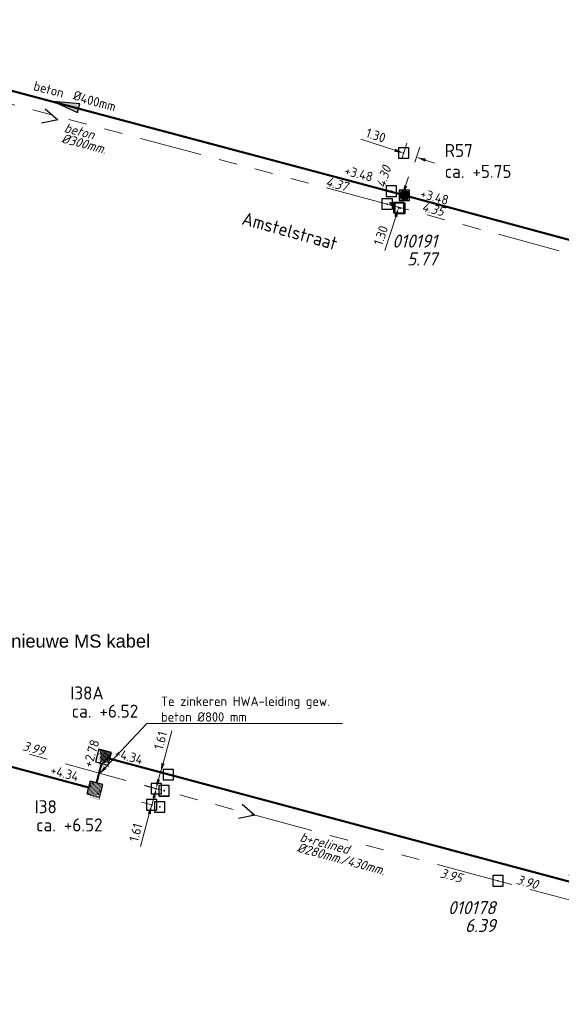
# Model space of a CAD drawing. Header units: metres. Extents: x 151924 to 154502, y 462248 to 463878.
# Tile 24 of 31: x 153736 to 153788, y 463447 to 463541. Entities that reach past the tile are written whole.
import ezdxf
from ezdxf import colors
from ezdxf.entities.mleader import LeaderData, LeaderLine
from ezdxf.enums import TextEntityAlignment as Align
from ezdxf.math import Vec2, Vec3

# ---------------------------------------------------------------- set-up
doc = ezdxf.new("R2010")
doc.units = ezdxf.units.M
doc.header["$PDMODE"] = 64
doc.header["$PDSIZE"] = 1
for name, pattern in [('RI-GWA-SO', [18.45, 6, -1.8, 1.75, -1.8, 1.75, -1.8, 1.75, -1.8]), ('RI-HWA_BETON', [11.4, 9, -2.4]), ('RI-HWA_BETON-SO', [11.4, 9, -2.4]), ('RI-ITR_BETON-SO', [11.4, 9, -2.4])]:
    doc.linetypes.add(name, pattern=pattern)
doc.layers.get('0').update_dxf_attribs({"linetype": 'CONTINUOUS'})
for name, color, linetype, lineweight in [('B-OI-RI-GWA-MATERIAAL-T18', 11, 'CONTINUOUS', 18), ('B-OI-RI-GWA-PUTDEKSELHOOGTE-T25', 11, 'CONTINUOUS', 25), ('B-OI-RI-GWA_BOB-T18', 11, 'CONTINUOUS', 18), ('B-OI-RI-GWA_BOB-T18-INGEMETEN', 200, 'CONTINUOUS', 18), ('B-OI-RI-GWA_DIAMETER-HOOGTE-T18', 11, 'CONTINUOUS', 18), ('B-OI-RI-GWA_DIAMETER-T18', 11, 'CONTINUOUS', 18), ('B-OI-RI-GWA_PUTNUMMER-T25', 11, 'CONTINUOUS', 18), ('B-OI-RI-GWA_RIOOLPUT-S', 11, 'CONTINUOUS', 25), ('B-OI-RI-GWA_TRANSPORTLEIDING_BETON_300-G', 11, 'RI-GWA-SO', 18), ('B-OI-RI-GWA_TRANSPORTLEIDING_BETON_EI_300X450-G', 11, 'RI-GWA-SO', 18), ('B-OI-RI-STROOMRICHTING-S', 252, 'CONTINUOUS', 25), ('B-RO-OG-TOPOGRAFIE-T18', 2, 'CONTINUOUS', 18), ('N-OI-RI-HWA-T18', 1, 'CONTINUOUS', 18), ('N-OI-RI-HWA_PUTDEKSELHOOGTE-T25', 154, 'CONTINUOUS', 25), ('N-OI-RI-HWA_PUTNUMMER-T25', 154, 'CONTINUOUS', 18), ('N-OI-RI-HWA_RIOOLLEIDING_BETON_400-G', 154, 'RI-HWA_BETON-SO', 35), ('N-OI-RI-HWA_RIOOLPUT_INSPECTIEPUT-S', 154, 'CONTINUOUS', 25), ('N-OI-RI-HWA_STROOMRICHTING-S', 154, 'CONTINUOUS', 25), ('N-OI-RI-HWA_TRANSPORTLEIDING_BETON_800-G', 154, 'RI-HWA_BETON', 35), ('N-OI-RI-ITR_PUTDEKSELHOOGTE-T25', 136, 'CONTINUOUS', 25), ('N-OI-RI-ITR_RIOOLLEIDING_BETON_800-G', 136, 'RI-ITR_BETON-SO', 35), ('N-OI-RI-ITR_RIOOLPUT_INSPECTIEPUT-S', 136, 'CONTINUOUS', 25), ('N-OI-RI-ITR_STROOMRICHTING-S', 136, 'CONTINUOUS', 25), ('N-OI-RI-M', 1, 'CONTINUOUS', 18)]:
    doc.layers.add(name, color=color, linetype=linetype, lineweight=lineweight)
for name, color, linetype, lineweight, plot in [('CALQUE_PTTOPO_ALT', 1, 'CONTINUOUS', 0, False), ('CALQUE_PTTOPO_MAT', 7, 'CONTINUOUS', 0, False), ('PTTOPO', 7, 'CONTINUOUS', 0, False)]:
    doc.layers.add(name, color=color, linetype=linetype, lineweight=lineweight, plot=plot)
doc.layers.add('opmerkingen algemeen', color=144, linetype='CONTINUOUS')
doc.layers.get('0').freeze()
doc.styles.add('ARIAL', font='arial.ttf')
doc.styles.add('NLCS-ISO', font='NLCS-ISO.ttf')
doc.styles.add('NLCS-ISO-M200-T18', font='NLCS-ISO.ttf', dxfattribs={"height": 0.36})
doc.styles.add('NLCS-ISO-M500-T18', font='NLCS-ISO.ttf', dxfattribs={"height": 0.9})
doc.styles.add('NLCS-ISO-M500-T18_CURSIEF', font='NLCS-ISO.ttf', dxfattribs={"oblique": 15, "height": 0.9})
doc.styles.add('NLCS-ISO-M500-T25', font='NLCS-ISO.ttf', dxfattribs={"height": 1.25})
doc.styles.add('NLCS-ISO-M500-T25_CURSIEF', font='NLCS-ISO.ttf', dxfattribs={"oblique": 15, "height": 1.25})
doc.styles.add('Style-STANDARD', font='STANDARD.shx')
doc.dimstyles.new('NLCS-M500-T18-PIJL_L2_H2', dxfattribs={"dimscale": 0.5, "dimtxt": 2.5, "dimasz": 1.8, "dimexe": 2, "dimexo": 2, "dimgap": 0.7, "dimtad": 1, "dimzin": 0, "dimdsep": 46, "dimtxsty": 'NLCS-ISO-M500-T18', "dimcen": 0, "dimdle": 2, "dimclrd": 256, "dimclre": 256, "dimclrt": 256, "dimazin": 0, "dimtfac": 1, "dimtdec": 3, "dimtofl": 0, "dimtmove": 0, "dimatfit": 3, "dimfxl": 2, "dimfxlon": 1, "dimtfillclr": 256, "dimtolj": 1, "dimtzin": 0, "dimlwd": -1, "dimlwe": -1, "dimarcsym": 0})

# ---------------------------------------------------------------- blocks, each defined once
blk = doc.blocks.new('N-SRI-PUT_HWA')
h = blk.add_hatch(color=256)
h.dxf.hatch_style = 1
h.paths.add_polyline_path([(-0.4, 0, 1), (0.4, 0, 1)])
at = {"lineweight": -3, "flags": 128}
blk.add_lwpolyline([(-0.4, -0.4), (0.4, -0.4), (0.4, 0.4), (-0.4, 0.4)], close=True, dxfattribs=at)
at = {"lineweight": -3}
blk.add_circle((0, 0), 0.4, dxfattribs=at)
blk = doc.blocks.new('*U154')
at = {"ltscale": 0.1}
blk.add_hatch(color=256, dxfattribs=at).paths.add_polyline_path([(-2.5, 0), (2.5, -0.83), (2.5, 0.83)])
at = {"ltscale": 0.1, "flags": 128}
blk.add_lwpolyline([(-2.5, 0), (2.5, -0.83), (2.5, 0.83)], close=True, dxfattribs=at)
at = {"ltscale": 0.1, "insert": (2.43, 1.32), "char_height": 1.8, "attachment_point": 9, "style": 'NLCS-ISO'}
blk.add_mtext_dynamic_manual_height_columns('%%C', width=3.1412, gutter_width=1.8, heights=[0], dxfattribs=at)
at = {"ltscale": 0.1, "style": 'NLCS-ISO'}
for tag, p in [('BOBL', (-50.92, 0)), ('MAT', (-1, 0.6))]:
    blk.add_attdef(tag, text='', height=1.8, dxfattribs=at).set_placement(p, align=Align.BOTTOM_RIGHT)
for tag, p in [('DIA', (2.43, 0.6)), ('BOBR', (54.84, 0))]:
    blk.add_attdef(tag, text='', height=1.8, dxfattribs=at).set_placement(p, align=Align.BOTTOM_LEFT)
blk.add_attdef('JVA', text='', height=1.8, dxfattribs=at).set_placement((0, -1), align=Align.TOP_CENTER)
blk = doc.blocks.new('*U155')
at = {"ltscale": 0.1}
blk.add_hatch(color=256, dxfattribs=at).paths.add_polyline_path([(-2.5, 0), (2.5, -0.83), (2.5, 0.83)])
at = {"ltscale": 0.1, "flags": 128}
blk.add_lwpolyline([(-2.5, 0), (2.5, -0.83), (2.5, 0.83)], close=True, dxfattribs=at)
at = {"ltscale": 0.1, "insert": (2.43, 1.32), "char_height": 1.8, "attachment_point": 9, "style": 'NLCS-ISO'}
blk.add_mtext_dynamic_manual_height_columns('%%C', width=3.1412, gutter_width=1.8, heights=[0], dxfattribs=at)
at = {"ltscale": 0.1, "style": 'NLCS-ISO'}
for tag, p in [('BOBL', (-61.47, 0)), ('MAT', (-1, 0.6))]:
    blk.add_attdef(tag, text='', height=1.8, dxfattribs=at).set_placement(p, align=Align.BOTTOM_RIGHT)
for tag, p in [('DIA', (2.43, 0.6)), ('BOBR', (61.3, 0))]:
    blk.add_attdef(tag, text='', height=1.8, dxfattribs=at).set_placement(p, align=Align.BOTTOM_LEFT)
blk.add_attdef('JVA', text='', height=1.8, dxfattribs=at).set_placement((0, -1), align=Align.TOP_CENTER)
blk = doc.blocks.new('*U54')
at = {"ltscale": 0.1, "insert": (2.43, 1.32), "char_height": 1.8, "attachment_point": 9, "style": 'NLCS-ISO'}
blk.add_mtext_dynamic_manual_height_columns('%%C', width=3.1412, gutter_width=1.8, heights=[0], dxfattribs=at)
at = {"ltscale": 0.1, "style": 'NLCS-ISO'}
for tag, p in [('BOBL', (-93.72, 0)), ('MAT', (-1, 0.6))]:
    blk.add_attdef(tag, text='', height=1.8, dxfattribs=at).set_placement(p, align=Align.BOTTOM_RIGHT)
for tag, p in [('DIA', (2.43, 0.6)), ('BOBR', (58.35, 0))]:
    blk.add_attdef(tag, text='', height=1.8, dxfattribs=at).set_placement(p, align=Align.BOTTOM_LEFT)
blk = doc.blocks.new('*D74')
at = {"layer": '', "color": 0, "transparency": 16777216}
for p in [(153750.323, 463469.039), (153749.156, 463467.681), (153749.907, 463467.481)]:
    blk.add_point(p, dxfattribs=at)
at = {"layer": 'N-OI-RI-M', "transparency": 16777216}
for p, q in [((153749.804, 463470.109), (153750.634, 463473.22)), ((153749.572, 463469.239), (153748.606, 463469.497)), ((153749.156, 463467.681), (153748.19, 463467.939)), ((153748.924, 463466.811), (153748.692, 463465.942))]:
    blk.add_line(p, q, dxfattribs=at)
for points in [[(153749.659, 463470.147), (153749.949, 463470.07), (153749.572, 463469.239)], [(153748.779, 463466.85), (153749.069, 463466.773), (153749.156, 463467.681)]]:
    blk.add_solid(points, dxfattribs=at)
at = {"layer": 'N-OI-RI-M', "transparency": 16777216, "insert": (153749.562, 463472.305), "char_height": 0.9, "attachment_point": 5, "rotation": 75.064, "style": 'NLCS-ISO-M500-T18'}
blk.add_mtext('\\A1;1.61', dxfattribs=at)
blk = doc.blocks.new('*D86')
at = {"layer": '', "color": 0, "transparency": 16777216}
for p in [(153772.904, 463524.527, 4.299), (153772.36, 463523.332), (153772.504, 463523.286, 4.299)]:
    blk.add_point(p, dxfattribs=at)
at = {"layer": 'N-OI-RI-M', "transparency": 16777216}
for p, q in [((153773.037, 463525.43), (153773.313, 463526.286)), ((153772.301, 463524.721), (153771.809, 463524.88)), ((153771.901, 463523.48), (153771.409, 463523.639)), ((153772.084, 463522.476), (153771.04, 463519.24))]:
    blk.add_line(p, q, dxfattribs=at)
for points in [[(153772.894, 463525.476), (153773.18, 463525.384), (153772.761, 463524.573)], [(153771.941, 463522.522), (153772.227, 463522.429), (153772.36, 463523.332)]]:
    blk.add_solid(points, dxfattribs=at)
at = {"layer": 'N-OI-RI-M', "transparency": 16777216, "insert": (153770.663, 463520.675), "char_height": 0.9, "attachment_point": 5, "rotation": 72.1241, "style": 'NLCS-ISO-M500-T18'}
blk.add_mtext('\\A1;1.30', dxfattribs=at)
blk = doc.blocks.new('*D102')
at = {"layer": '', "color": 0, "transparency": 16777216}
for p in [(153772.841, 463528.569), (153771.667, 463524.926, 4.299), (153772.904, 463524.527, 4.299)]:
    blk.add_point(p, dxfattribs=at)
at = {"layer": 'N-OI-RI-M', "transparency": 16777216}
for p, q in [((153771.985, 463528.845), (153768.749, 463529.889)), ((153772.69, 463528.099), (153773.148, 463529.521)), ((153773.927, 463527.7), (153774.386, 463529.122)), ((153774.935, 463527.894), (153775.792, 463527.618))]:
    blk.add_line(p, q, dxfattribs=at)
for points in [[(153772.031, 463528.988), (153771.939, 463528.703), (153772.841, 463528.569)], [(153774.982, 463528.037), (153774.889, 463527.751), (153774.079, 463528.17)]]:
    blk.add_solid(points, dxfattribs=at)
at = {"layer": 'N-OI-RI-M', "transparency": 16777216, "insert": (153770.184, 463530.266), "char_height": 0.9, "attachment_point": 5, "rotation": 342.13019, "style": 'NLCS-ISO-M500-T18'}
blk.add_mtext('\\A1;1.30', dxfattribs=at)
blk = doc.blocks.new('PTTOPO')
at = {"layer": 'PTTOPO'}
blk.add_point((0, 0), dxfattribs=at)
at = {"layer": 'CALQUE_PTTOPO_ALT', "style": 'Style-STANDARD', "width": 0.8}
blk.add_attdef('ALT', text='', height=0.1, dxfattribs=at).set_placement((0.25, -0.1), align=Align.MIDDLE_LEFT)
at = {"layer": 'CALQUE_PTTOPO_MAT', "style": 'Style-STANDARD', "width": 0.8}
blk.add_attdef('MAT', text='', height=0.1, dxfattribs=at).set_placement((0.25, 0.1), align=Align.MIDDLE_LEFT)
blk = doc.blocks.new('N-SRI-PUT_ITR_1.25X1.25')
at = {"ltscale": 0.1}
h = blk.add_hatch(dxfattribs=at)
h.set_pattern_fill('DOTS', color=256, scale=0.075, style=0)
h.set_pattern_definition([(0, (-0.40003, -0.40001), (0.059531, 0.1190625), [0, -0.1190625])])
h.paths.add_polyline_path([(0.625, -0.625), (0.625, 0.625), (-0.625, 0.625), (-0.625, -0.625)])
at = {"lineweight": -3, "flags": 128}
blk.add_lwpolyline([(0.625, -0.625), (0.625, 0.625), (-0.625, 0.625), (-0.625, -0.625)], close=True, dxfattribs=at)
at = {"insert": (0.71, -0.275), "char_height": 0.18, "attachment_point": 1, "rotation": 90, "style": 'NLCS-ISO-M200-T18'}
blk.add_mtext_dynamic_manual_height_columns('1.25x1.25', width=0.15881, gutter_width=0.9, heights=[0], dxfattribs=at)
blk = doc.blocks.new('*U174')
at = {"ltscale": 0.1, "insert": (2.43, 1.32), "char_height": 1.8, "attachment_point": 9, "style": 'NLCS-ISO'}
blk.add_mtext_dynamic_manual_height_columns('%%C', width=3.1412, gutter_width=1.8, heights=[0], dxfattribs=at)
at = {"ltscale": 0.1, "style": 'NLCS-ISO'}
for tag, p in [('BOBL', (-41.29, 0)), ('MAT', (-1, 0.6))]:
    blk.add_attdef(tag, text='', height=1.8, dxfattribs=at).set_placement(p, align=Align.BOTTOM_RIGHT)
for tag, p in [('DIA', (2.43, 0.6)), ('BOBR', (37.12, 0))]:
    blk.add_attdef(tag, text='', height=1.8, dxfattribs=at).set_placement(p, align=Align.BOTTOM_LEFT)
blk = doc.blocks.new('*D191')
at = {"layer": '', "color": 0, "transparency": 16777216}
for p in [(153749.907, 463467.498), (153748.724, 463466.144), (153749.491, 463465.94)]:
    blk.add_point(p, dxfattribs=at)
at = {"layer": 'N-OI-RI-M', "transparency": 16777216}
for p, q in [((153749.372, 463468.572), (153749.603, 463469.442)), ((153749.14, 463467.703), (153748.173, 463467.96)), ((153748.724, 463466.144), (153747.758, 463466.402)), ((153748.492, 463465.275), (153747.662, 463462.164))]:
    blk.add_line(p, q, dxfattribs=at)
for points in [[(153749.227, 463468.611), (153749.516, 463468.534), (153749.14, 463467.703)], [(153748.347, 463465.314), (153748.637, 463465.236), (153748.724, 463466.144)]]:
    blk.add_solid(points, dxfattribs=at)
at = {"layer": 'N-OI-RI-M', "transparency": 16777216, "insert": (153747.188, 463463.491), "char_height": 0.9, "attachment_point": 5, "rotation": 75.064, "style": 'NLCS-ISO-M500-T18'}
blk.add_mtext('\\A1;1.61', dxfattribs=at)

msp = doc.modelspace()

# ---------------------------------------------------------------- linework, layer by layer
at = {"layer": 'B-OI-RI-GWA_RIOOLPUT-S', "linetype": 'Continuous'}
for p in [(153771.267, 463523.685, 4.299), (153781.87, 463458.86)]:
    msp.add_point(p, dxfattribs=at)
at = {"layer": 'B-OI-RI-GWA_TRANSPORTLEIDING_BETON_300-G'}
for p, q in [((153771.267, 463523.685, 4.299), (153708.514, 463540.372, 6.063)), ((153841.148, 463504.727, 4.049), (153771.267, 463523.685, 4.299))]:
    msp.add_line(p, q, dxfattribs=at)
at = {"layer": 'B-OI-RI-GWA_TRANSPORTLEIDING_BETON_EI_300X450-G'}
for p, q in [((153781.87, 463458.86), (153735.32, 463471.44)), ((153826.406, 463447.034, 4.704), (153781.87, 463458.86))]:
    msp.add_line(p, q, dxfattribs=at)
at = {"layer": 'B-OI-RI-STROOMRICHTING-S'}
for points in [[(153738.53, 463532.82), (153739.74, 463531.76), (153738.16, 463531.43)], [(153757.39, 463466.22), (153758.6, 463465.15), (153757.02, 463464.83)]]:
    msp.add_lwpolyline(points, dxfattribs=at)
at = {"layer": 'N-OI-RI-HWA_RIOOLLEIDING_BETON_400-G', "const_width": 0.2, "flags": 128}
for points in [[(153772.904, 463524.527), (153710.706, 463541.089)], [(153840.22, 463506.322), (153772.904, 463524.527)]]:
    msp.add_lwpolyline(points, dxfattribs=at)
at = {"layer": 'N-OI-RI-HWA_RIOOLLEIDING_BETON_400-G', "const_width": 0.2, "elevation": 4.299, "flags": 128}
msp.add_lwpolyline([(153772.524, 463523.348), (153772.504, 463523.286)], dxfattribs=at)
at = {"layer": 'N-OI-RI-HWA_TRANSPORTLEIDING_BETON_800-G', "const_width": 0.2, "flags": 128}
msp.add_lwpolyline([(153743.44, 463468.246), (153743.933, 463470.121)], dxfattribs=at)
at = {"layer": 'N-OI-RI-ITR_RIOOLLEIDING_BETON_800-G', "const_width": 0.2, "elevation": 7.496, "flags": 128}
msp.add_lwpolyline([(153742.685, 463467.802), (153695.527, 463480.427)], dxfattribs=at)
at = {"layer": 'N-OI-RI-ITR_RIOOLLEIDING_BETON_800-G', "const_width": 0.2, "flags": 128}
msp.add_lwpolyline([(153824.521, 463449.202), (153744.716, 463470.556)], dxfattribs=at)

# ---------------------------------------------------------------- block references
at = {"layer": 'N-OI-RI-HWA_RIOOLPUT_INSPECTIEPUT-S', "rotation": 346.6121922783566}
msp.add_blockref('N-SRI-PUT_HWA', (153772.904, 463524.527, 4.299), dxfattribs=at)
at = {"layer": 'N-OI-RI-HWA_STROOMRICHTING-S', "xscale": 0.5, "yscale": 0.5, "zscale": 0.5}
for name, p, rotation, values in [('*U154', (153740.516, 463533.188), 345.3357823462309, {'MAT': 'beton', 'DIA': '400mm', 'BOBL': '+3.45', 'BOBR': '+3.48'}), ('*U155', (153806.627, 463515.382), 345.0065893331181, {'MAT': 'beton', 'DIA': '400mm', 'BOBL': '+3.48', 'BOBR': '+3.65'})]:
    msp.add_blockref(name, p, dxfattribs=dict(at, rotation=rotation)).add_auto_attribs(values)
at = {"layer": 'N-OI-RI-ITR_RIOOLPUT_INSPECTIEPUT-S', "rotation": 255.275655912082}
for p in [(153744.113, 463470.719), (153743.281, 463467.642)]:
    msp.add_blockref('N-SRI-PUT_ITR_1.25X1.25', p, dxfattribs=at)
at = {"layer": 'N-OI-RI-ITR_STROOMRICHTING-S'}
for name, p, xscale, yscale, zscale, rotation in [('*U174', (153720.948, 463473.621, 7.496), 0.5, 0.5, 0.5, 345.0124390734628), ('*U54', (153792.912, 463457.589), 0.4999999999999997, 0.4999999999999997, 0.4999999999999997, 344.9747813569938)]:
    msp.add_blockref(name, p, dxfattribs=dict(at, xscale=xscale, yscale=yscale, zscale=zscale, rotation=rotation)).add_auto_attribs({'MAT': 'beton it', 'DIA': '800mm', 'BOBL': '+4.34', 'BOBR': '+4.34'})
at = {"layer": 'PTTOPO'}
msp.add_blockref('PTTOPO', (153771.267, 463523.685, 4.299), dxfattribs=at).add_auto_attribs({'ALT': '4.299', 'MAT': 'Bob-24'})

# ---------------------------------------------------------------- texts
at = {"layer": 'B-OI-RI-GWA-MATERIAAL-T18', "linetype": 'ByBlock', "style": 'NLCS-ISO-M500-T18_CURSIEF', "oblique": 15}
for s, rotation, p in [('beton', 345.35457, (153740.274, 463530.603)), ('b+relined', 344.87723, (153762.841, 463462.678))]:
    msp.add_text(s, height=0.9, rotation=rotation, dxfattribs=at).set_placement(p)
at = {"layer": 'B-OI-RI-GWA-PUTDEKSELHOOGTE-T25', "linetype": 'ByBlock', "oblique": 15}
for s, style, p in [('5.77', 'NLCS-ISO-M500-T18_CURSIEF', (153776.056, 463517.807)), ('6.39', 'NLCS-ISO-M500-T25_CURSIEF', (153781.653, 463453.957))]:
    msp.add_text(s, height=1.25, dxfattribs=dict(at, style=style)).set_placement(p, align=Align.RIGHT)
at = {"layer": 'B-OI-RI-GWA_BOB-T18', "linetype": 'ByBlock', "style": 'NLCS-ISO-M500-T18_CURSIEF', "oblique": 15}
for s, rotation, p in [('4.37', 344.99665, (153767.343, 463524.892, 4.299)), ('3.95', 345.14875, (153778.296, 463458.669))]:
    msp.add_text(s, height=0.9, rotation=rotation, dxfattribs=at).set_placement(p, align=Align.RIGHT)
for s, rotation, p in [('4.35', 345.35457, (153774.51, 463523.044, 4.299)), ('3.99', 345.28454, (153736.283, 463471.388)), ('3.90', 344.87723, (153783.559, 463458.586))]:
    msp.add_text(s, height=0.9, rotation=rotation, dxfattribs=at).set_placement(p)
at = {"layer": 'B-OI-RI-GWA_BOB-T18-INGEMETEN', "linetype": 'ByBlock', "style": 'NLCS-ISO-M500-T18_CURSIEF', "oblique": 15}
msp.add_text('4.30', height=0.9, rotation=72.13019, dxfattribs=at).set_placement((153771.677, 463527.143), align=Align.RIGHT)
at = {"layer": 'B-OI-RI-GWA_DIAMETER-HOOGTE-T18', "linetype": 'ByBlock', "style": 'NLCS-ISO-M500-T18_CURSIEF', "oblique": 15}
msp.add_text('/430mm.', height=0.9, rotation=344.87723, dxfattribs=at).set_placement((153766.767, 463460.53))
at = {"layer": 'B-OI-RI-GWA_DIAMETER-T18', "linetype": 'ByBlock', "style": 'NLCS-ISO-M500-T18_CURSIEF', "oblique": 15}
for s, rotation, p in [('%%c300mm.', 345.35457, (153740.009, 463529.587)), ('%%c280mm.', 344.87723, (153762.567, 463461.665))]:
    msp.add_text(s, height=0.9, rotation=rotation, dxfattribs=at).set_placement(p)
at = {"layer": 'B-OI-RI-GWA_PUTNUMMER-T25', "linetype": 'ByBlock', "style": 'NLCS-ISO-M500-T25_CURSIEF', "oblique": 15}
for s, p in [('010191', (153776.056, 463519.516)), ('010178', (153781.653, 463455.666))]:
    msp.add_text(s, height=1.25, dxfattribs=at).set_placement(p, align=Align.RIGHT)
at = {"layer": 'B-RO-OG-TOPOGRAFIE-T18', "style": 'NLCS-ISO-M200-T18'}
msp.add_text('Amstelstraat', height=1.25, rotation=344.5, dxfattribs=at).set_placement((153761.947, 463521.111), align=Align.MIDDLE)
at = {"layer": 'N-OI-RI-HWA_PUTDEKSELHOOGTE-T25', "style": 'NLCS-ISO-M500-T25'}
msp.add_text('ca. +5.75', height=1.25, dxfattribs=at).set_placement((153776.774, 463526.187))
at = {"layer": 'N-OI-RI-HWA_PUTNUMMER-T25', "style": 'NLCS-ISO-M500-T25'}
msp.add_text('R57', height=1.25, dxfattribs=at).set_placement((153776.774, 463528.195))
at = {"layer": 'N-OI-RI-HWA_STROOMRICHTING-S', "style": 'NLCS-ISO-M500-T25'}
msp.add_text('+2.78', height=0.9, rotation=73.58767, dxfattribs=at).set_placement((153743.619, 463470.867), align=Align.BOTTOM_CENTER)
at = {"layer": 'N-OI-RI-ITR_PUTDEKSELHOOGTE-T25', "style": 'NLCS-ISO-M500-T25'}
for s, p in [('I38A', (153740.927, 463476.227)), ('ca. +6.52', (153741.062, 463474.489)), ('I38', (153737.518, 463465.331)), ('ca. +6.52', (153737.653, 463463.593))]:
    msp.add_text(s, height=1.25, dxfattribs=at).set_placement(p)
at = {"layer": 'opmerkingen algemeen', "style": 'ARIAL'}
msp.add_text('riool naar overkant i.v.m. geplande ligging nieuwe MS kabel', height=1.25, dxfattribs=at).set_placement((153702.466, 463481.206))

# ---------------------------------------------------------------- dimensions: what is measured, and where the dimension line sits
at = {"layer": 'N-OI-RI-M'}
for p2, distance, picture, middle in [((153771.667, 463524.926, 4.299), -3.828, '*D102', (153770.184, 463530.266)), ((153772.504, 463523.286, 4.299), -0.151, '*D86', (153770.663, 463520.675))]:
    dim = msp.add_aligned_dim(p1=(153772.904, 463524.527, 4.299), p2=p2, distance=distance, dimstyle='NLCS-M500-T18-PIJL_L2_H2', dxfattribs=at)
    dim.commit()
    dim.dimension.update_dxf_attribs({"geometry": picture, "text_midpoint": middle})
for base, p1, p2, picture, middle in [((153749.156, 463467.681), (153750.323, 463469.039), (153749.907, 463467.481), '*D74', (153750.335, 463472.099)), ((153748.724, 463466.144), (153749.907, 463467.498), (153749.491, 463465.94), '*D191', (153747.961, 463463.284))]:
    dim = msp.add_linear_dim(base=base, p1=p1, p2=p2, angle=255.064, dimstyle='NLCS-M500-T18-PIJL_L2_H2', dxfattribs=at)
    dim.commit()
    dim.dimension.update_dxf_attribs({"geometry": picture, "text_midpoint": middle, "dimtype": 161})

# ---------------------------------------------------------------- leaders
at = {"layer": 'N-OI-RI-HWA-T18'}
ml = msp.add_multileader_mtext('Standard', dxfattribs=at)
ml.set_content('Te zinkeren HWA-leiding gew. \\Pbeton %%C800 mm', color=256, style='NLCS-ISO-M500-T18')
ml.set_leader_properties(color=256, linetype='ByLayer', lineweight=-1)
ml.build(insert=Vec2(0, 0))
ml.multileader.update_dxf_attribs({"text_left_attachment_type": 5, "text_right_attachment_type": 5, "dogleg_length": 0.9, "arrow_head_size": 0.9})
ctx = ml.context
ctx.base_point, ctx.char_height, ctx.arrow_head_size, ctx.landing_gap_size, ctx.plane_origin = Vec3(153749.167, 463473.931), 0.9, 0.9, 0.45, Vec3(367.213, -94.038)
ctx.left_attachment, ctx.right_attachment = 5, 5
notes = []
notes.append((ctx, [(0, (1, 1, 0), (153748.267, 463473.931), (1, 0), 0.9, [(0, [(153743.662, 463469.045)], 0, [])])]))
ctx.mtext.insert, ctx.mtext.flow_direction = Vec3(153749.617, 463476.511), 5
for ctx, leaders in notes:
    for number, flags, end, landing, length, lines in leaders:
        leader = LeaderData()
        leader.index, (leader.has_last_leader_line, leader.has_dogleg_vector, leader.attachment_direction) = number, flags
        leader.last_leader_point, leader.dogleg_vector, leader.dogleg_length = Vec3(end), Vec3(landing), length
        for number, points, colour, breaks in lines:
            line = LeaderLine()
            line.index, line.vertices, line.color, line.breaks = number, Vec3.list(points), colors.encode_raw_color(colour), breaks
            leader.lines.append(line)
        ctx.leaders.append(leader)

doc.saveas('drawing.dxf')
